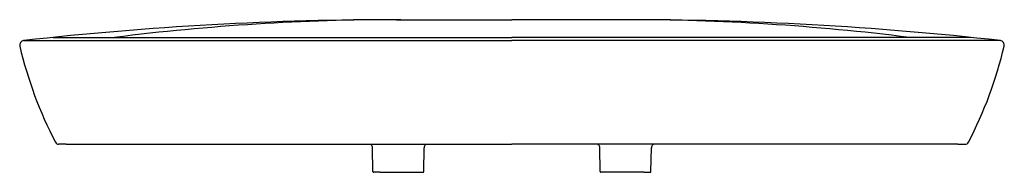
# Model space of a CAD drawing. Header units: millimetres. Extents: x 181.52 to 182.82, y 178.47 to 178.67.
import ezdxf

# ---------------------------------------------------------------- set-up
doc = ezdxf.new("R2010")
doc.units = ezdxf.units.MM
doc.layers.add('SANINDUSA', color=3, linetype='Continuous')

msp = doc.modelspace()

# ---------------------------------------------------------------- linework, layer by layer
at = {"layer": 'SANINDUSA', "ltscale": 0.5}
for p, q in [((182.0152, 178.6693), (182.1677, 178.6693)), ((182.3203, 178.6693), (182.1677, 178.6693)), ((181.5791, 178.5052), (181.569, 178.5052)), ((181.5788, 178.5052), (181.5742, 178.5052)), ((181.5791, 178.5052), (182.1677, 178.5052)), ((181.9818, 178.5043), (181.9807, 178.5052)), ((182.7564, 178.5052), (182.1677, 178.5052)), ((182.3537, 178.5043), (182.3548, 178.5052)), ((182.7564, 178.5052), (182.7665, 178.5052)), ((182.7567, 178.5052), (182.7612, 178.5052)), ((181.9932, 178.4684), (181.9851, 178.4684)), ((182.0422, 178.4684), (182.0503, 178.4684)), ((182.2932, 178.4684), (182.2852, 178.4684)), ((182.3423, 178.4684), (182.3503, 178.4684))]:
    msp.add_line(p, q, dxfattribs=at)
at = {"layer": 'SANINDUSA'}
for p, q in [((181.5228, 178.6417), (182.1677, 178.6417)), ((181.5618, 178.6459), (182.1677, 178.6459)), ((182.7737, 178.6459), (182.1677, 178.6459)), ((182.8127, 178.6417), (182.1677, 178.6417)), ((181.9841, 178.4694), (181.9836, 178.5005)), ((182.0513, 178.4694), (182.0518, 178.5005)), ((182.0545, 178.505), (182.0536, 178.5043)), ((182.281, 178.505), (182.2819, 178.5043)), ((182.2842, 178.4694), (182.2837, 178.5005)), ((182.3513, 178.4694), (182.3519, 178.5005)), ((181.9932, 178.4684), (182.0422, 178.4684)), ((182.3423, 178.4684), (182.2932, 178.4684))]:
    msp.add_line(p, q, dxfattribs=at)
for centre, radius, start, end in [((182.0152, 174.2483), 4.421, 89.9272, 96.3948), ((182.0177, 175.6478), 3.0215, 90, 97.1269), ((182.3203, 174.2483), 4.421, 83.6052, 90.0728), ((182.3177, 175.6478), 3.0215, 82.8731, 90), ((181.5235, 178.6358), 0.006, 97.2637, 193.21), ((182.8119, 178.6358), 0.006, 346.79, 82.7363), ((181.5692, 178.5102), 0.005, 208.7763, 266.8814), ((181.9786, 178.5005), 0.005, 1, 49.7329), ((182.3569, 178.5005), 0.005, 130.2671, 179), ((182.7662, 178.5102), 0.005, 273.1186, 331.2237), ((181.9851, 178.4694), 0.001, 181, 270), ((182.3503, 178.4694), 0.001, 270, 359)]:
    msp.add_arc(centre, radius, start, end, dxfattribs=at)
at = {"layer": 'SANINDUSA', "linetype": 'Continuous'}
for centre, start, end in [((182.0397, 178.7569), 193.1992, 207.6725), ((182.2957, 178.7569), 332.3275, 346.8008)]:
    msp.add_arc(centre, 0.5362, start, end, dxfattribs=at)
at = {"layer": 'SANINDUSA', "ltscale": 0.5}
for centre, radius, start, end in [((182.0568, 178.5005), 0.005, 130.2671, 179), ((182.2787, 178.5005), 0.005, 1, 49.7329), ((182.0503, 178.4694), 0.001, 270, 359), ((182.2852, 178.4694), 0.001, 181, 270)]:
    msp.add_arc(centre, radius, start, end, dxfattribs=at)

doc.saveas('drawing.dxf')
